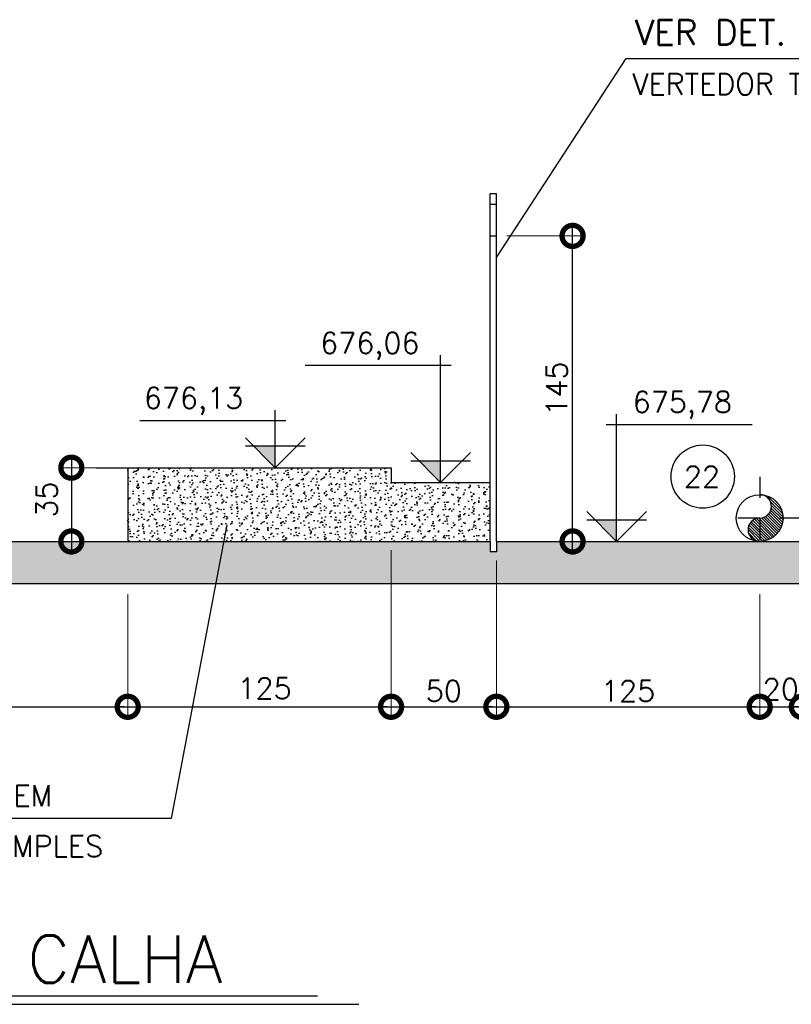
# Model space of a CAD drawing. Header units: millimetres. Extents: x 197878 to 197999, y 8707048 to 8707095.
# Tile 22 of 36: x 197901.96 to 197905.63, y 8707064.07 to 8707068.74. Entities that reach past the tile are written whole.
import ezdxf
from ezdxf.enums import TextEntityAlignment as Align

# ---------------------------------------------------------------- set-up
doc = ezdxf.new("R2010")
doc.units = ezdxf.units.MM
doc.header["$LTSCALE"] = 0.1
doc.linetypes.add('DASHDOT', pattern=[1, 0.5, -0.25, 0, -0.25])
doc.layers.get('Defpoints').update_dxf_attribs({"lineweight": 9})
for name, color, linetype in [('BAR-EIXOS', 7, 'DASHDOT'), ('BAR-PECAS', 2, 'Continuous'), ('CONCRETO', 3, 'Continuous'), ('DIM', 7, 'Continuous'), ('ELEVAÇÃO', 2, 'Continuous'), ('ESTRUTURA', 5, 'Continuous'), ('HACH', 7, 'Continuous'), ('LFINA', 3, 'Continuous'), ('LMEDIA', 4, 'Continuous'), ('RELAÇÀO', 2, 'Continuous'), ('TEXTO', 2, 'Continuous')]:
    doc.layers.add(name, color=color, linetype=linetype)
doc.styles.add('ROMAND', font='ROMANS.SHX', dxfattribs={"oblique": 15, "height": 800})
doc.styles.add('romans', font='romans.shx')
doc.dimstyles.get("Standard").update_dxf_attribs({"dimtxt": 0.1, "dimasz": 0.2, "dimexe": 0.05, "dimexo": 0.05, "dimgap": 0.025, "dimtad": 1, "dimtoh": 1, "dimdec": 0, "dimlfac": 100, "dimzin": 0, "dimdsep": 46, "dimtxsty": 'romans', "dimblk1": 'DOTSMALL', "dimblk2": 'DOTSMALL', "dimsah": 1, "dimcen": 0.3, "dimdle": 0.05, "dimclrd": 7, "dimclre": 7, "dimclrt": 2, "dimazin": 0, "dimtfac": 1, "dimtdec": 0, "dimtmove": 2, "dimatfit": 3, "dimldrblk": 'DOTSMALL', "dimfxl": 0, "dimtolj": 1, "dimtzin": 0, "dimlwe": 5, "dimarcsym": 0})

# ---------------------------------------------------------------- blocks, each defined once
blk = doc.blocks.new('_DOTSMALL')
at = {"color": 0, "linetype": 'ByBlock', "const_width": 0.5}
blk.add_lwpolyline([(-0.0625, 0, 1), (0.0625, 0, 1)], format="xyb", close=True, dxfattribs=at)
blk = doc.blocks.new('*D151')
at = {"layer": 'BAR-PECAS', "color": 7, "lineweight": -2}
blk.add_line((197904.5878, 8707066.212), (197904.5878, 8707067.762), dxfattribs=at)
at = {"layer": 'BAR-PECAS', "color": 7, "lineweight": 5}
for p, q in [((197904.2758, 8707067.712), (197904.6378, 8707067.712)), ((197904.2758, 8707066.262), (197904.6378, 8707066.262))]:
    blk.add_line(p, q, dxfattribs=at)
at = {"layer": 'Defpoints', "color": 0}
for p in [(197904.2258, 8707067.712), (197904.5878, 8707067.712), (197904.2258, 8707066.262)]:
    blk.add_point(p, dxfattribs=at)
at = {"layer": 'BAR-PECAS', "color": 7, "lineweight": -2, "xscale": 0.2, "yscale": 0.2, "zscale": 0.2}
for p, rotation in [((197904.5878, 8707067.712), 90), ((197904.5878, 8707066.262), 270)]:
    blk.add_blockref('_DOTSMALL', p, dxfattribs=dict(at, rotation=rotation))
at = {"layer": 'BAR-PECAS', "color": 2, "insert": (197904.5128, 8707066.987), "char_height": 0.1, "attachment_point": 5, "rotation": 90, "style": 'romans'}
blk.add_mtext('\\A1;145', dxfattribs=at)
blk = doc.blocks.new('*D153')
at = {"layer": 'Defpoints', "color": 0}
for p in [(197899.6761, 8707066.262), (197902.4761, 8707066.062), (197902.4761, 8707065.4774)]:
    blk.add_point(p, dxfattribs=at)
at = {"layer": 'DIM', "color": 7, "lineweight": 5}
blk.add_line((197902.4761, 8707066.012), (197902.4761, 8707065.4274), dxfattribs=at)
at = {"layer": 'DIM', "color": 7, "lineweight": -2}
blk.add_line((197899.6261, 8707065.4774), (197902.5261, 8707065.4774), dxfattribs=at)
at = {"layer": 'DIM', "color": 7, "lineweight": -2, "xscale": 0.2, "yscale": 0.2, "zscale": 0.2, "rotation": 180}
blk.add_blockref('_DOTSMALL', (197899.6761, 8707065.4774), dxfattribs=at)
at = {"layer": 'DIM', "color": 7, "lineweight": -2, "xscale": 0.2, "yscale": 0.2, "zscale": 0.2}
blk.add_blockref('_DOTSMALL', (197902.4761, 8707065.4774), dxfattribs=at)
at = {"layer": 'DIM', "color": 2, "insert": (197901.1711, 8707065.5788), "char_height": 0.1, "attachment_point": 5, "style": 'romans'}
blk.add_mtext('\\A1;280', dxfattribs=at)
blk = doc.blocks.new('*D154')
at = {"layer": 'Defpoints', "color": 0}
for p in [(197902.4761, 8707066.262), (197903.7261, 8707066.2708), (197903.7261, 8707065.4774)]:
    blk.add_point(p, dxfattribs=at)
at = {"layer": 'DIM', "color": 7, "lineweight": 5}
blk.add_line((197903.7261, 8707066.2208), (197903.7261, 8707065.4274), dxfattribs=at)
at = {"layer": 'DIM', "color": 7, "lineweight": -2}
blk.add_line((197902.4261, 8707065.4774), (197903.7761, 8707065.4774), dxfattribs=at)
at = {"layer": 'DIM', "color": 7, "lineweight": -2, "xscale": 0.2, "yscale": 0.2, "zscale": 0.2, "rotation": 180}
blk.add_blockref('_DOTSMALL', (197902.4761, 8707065.4774), dxfattribs=at)
at = {"layer": 'DIM', "color": 7, "lineweight": -2, "xscale": 0.2, "yscale": 0.2, "zscale": 0.2}
blk.add_blockref('_DOTSMALL', (197903.7261, 8707065.4774), dxfattribs=at)
at = {"layer": 'DIM', "color": 2, "insert": (197903.1255, 8707065.5645), "char_height": 0.1, "attachment_point": 5, "style": 'romans'}
blk.add_mtext('\\A1;125', dxfattribs=at)
blk = doc.blocks.new('*D155')
at = {"layer": 'Defpoints', "color": 0}
for p in [(197903.7261, 8707066.2708), (197904.2261, 8707066.2208), (197904.2261, 8707065.4774)]:
    blk.add_point(p, dxfattribs=at)
at = {"layer": 'DIM', "color": 7, "lineweight": 5}
blk.add_line((197904.2261, 8707066.1708), (197904.2261, 8707065.4274), dxfattribs=at)
at = {"layer": 'DIM', "color": 7, "lineweight": -2}
blk.add_line((197903.6761, 8707065.4774), (197904.2761, 8707065.4774), dxfattribs=at)
at = {"layer": 'DIM', "color": 7, "lineweight": -2, "xscale": 0.2, "yscale": 0.2, "zscale": 0.2, "rotation": 180}
blk.add_blockref('_DOTSMALL', (197903.7261, 8707065.4774), dxfattribs=at)
at = {"layer": 'DIM', "color": 7, "lineweight": -2, "xscale": 0.2, "yscale": 0.2, "zscale": 0.2}
blk.add_blockref('_DOTSMALL', (197904.2261, 8707065.4774), dxfattribs=at)
at = {"layer": 'DIM', "color": 2, "insert": (197903.9761, 8707065.5524), "char_height": 0.1, "attachment_point": 5, "style": 'romans'}
blk.add_mtext('\\A1;50', dxfattribs=at)
blk = doc.blocks.new('*D156')
at = {"layer": 'Defpoints', "color": 0}
for p in [(197904.2261, 8707066.2208), (197905.4761, 8707066.062), (197905.4761, 8707065.4774)]:
    blk.add_point(p, dxfattribs=at)
at = {"layer": 'DIM', "color": 7, "lineweight": 5}
blk.add_line((197905.4761, 8707066.012), (197905.4761, 8707065.4274), dxfattribs=at)
at = {"layer": 'DIM', "color": 7, "lineweight": -2}
blk.add_line((197904.1761, 8707065.4774), (197905.5261, 8707065.4774), dxfattribs=at)
at = {"layer": 'DIM', "color": 7, "lineweight": -2, "xscale": 0.2, "yscale": 0.2, "zscale": 0.2, "rotation": 180}
blk.add_blockref('_DOTSMALL', (197904.2261, 8707065.4774), dxfattribs=at)
at = {"layer": 'DIM', "color": 7, "lineweight": -2, "xscale": 0.2, "yscale": 0.2, "zscale": 0.2}
blk.add_blockref('_DOTSMALL', (197905.4761, 8707065.4774), dxfattribs=at)
at = {"layer": 'DIM', "color": 2, "insert": (197904.8511, 8707065.5524), "char_height": 0.1, "attachment_point": 5, "style": 'romans'}
blk.add_mtext('\\A1;125', dxfattribs=at)
blk = doc.blocks.new('*D157')
at = {"layer": 'Defpoints', "color": 0}
for p in [(197905.4761, 8707066.062), (197905.6761, 8707066.062), (197905.6761, 8707065.4774)]:
    blk.add_point(p, dxfattribs=at)
at = {"layer": 'DIM', "color": 7, "lineweight": 5}
blk.add_line((197905.6761, 8707066.012), (197905.6761, 8707065.4274), dxfattribs=at)
at = {"layer": 'DIM', "color": 7, "lineweight": -2}
blk.add_line((197905.4261, 8707065.4774), (197905.7261, 8707065.4774), dxfattribs=at)
at = {"layer": 'DIM', "color": 7, "lineweight": -2, "xscale": 0.2, "yscale": 0.2, "zscale": 0.2, "rotation": 180}
blk.add_blockref('_DOTSMALL', (197905.4761, 8707065.4774), dxfattribs=at)
at = {"layer": 'DIM', "color": 7, "lineweight": -2, "xscale": 0.2, "yscale": 0.2, "zscale": 0.2}
blk.add_blockref('_DOTSMALL', (197905.6761, 8707065.4774), dxfattribs=at)
at = {"layer": 'DIM', "color": 2, "insert": (197905.5761, 8707065.5608), "char_height": 0.1, "attachment_point": 5, "style": 'romans'}
blk.add_mtext('\\A1;20', dxfattribs=at)
blk = doc.blocks.new('*D158')
at = {"layer": 'Defpoints', "color": 0}
for p in [(197902.5717, 8707066.612), (197902.2083, 8707066.262), (197902.5717, 8707066.262)]:
    blk.add_point(p, dxfattribs=at)
at = {"layer": 'DIM', "color": 7, "lineweight": -2}
blk.add_line((197902.2083, 8707066.662), (197902.2083, 8707066.212), dxfattribs=at)
at = {"layer": 'DIM', "color": 7, "lineweight": 5}
for p, q in [((197902.5217, 8707066.612), (197902.1583, 8707066.612)), ((197902.5217, 8707066.262), (197902.1583, 8707066.262))]:
    blk.add_line(p, q, dxfattribs=at)
at = {"layer": 'DIM', "color": 7, "lineweight": -2, "xscale": 0.2, "yscale": 0.2, "zscale": 0.2}
for p, rotation in [((197902.2083, 8707066.612), 90), ((197902.2083, 8707066.262), 270)]:
    blk.add_blockref('_DOTSMALL', p, dxfattribs=dict(at, rotation=rotation))
at = {"layer": 'DIM', "color": 2, "insert": (197902.0911, 8707066.4604), "char_height": 0.1, "attachment_point": 5, "rotation": 90, "style": 'romans'}
blk.add_mtext('\\A1;35', dxfattribs=at)

msp = doc.modelspace()

# ---------------------------------------------------------------- hatches: boundary and pattern name
at = {"layer": 'BAR-PECAS'}
h = msp.add_hatch(dxfattribs=at)
h.set_pattern_fill('ANSI31', color=9, scale=0.002958, angle=180, style=0)
h.set_pattern_definition([(315, (198049.680529, 8706935.912019), (-0.0066414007, -0.0066414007), [])])
h.paths.add_polyline_path([(197905.47614, 8707066.26195, -1), (197905.47614, 8707066.37295)])
h.paths.add_polyline_path([(197905.47614, 8707066.37295), (197905.58714, 8707066.37295, -0.4142136), (197905.47614, 8707066.26195)])
h.paths.add_polyline_path([(197905.58714, 8707066.37295), (197905.47614, 8707066.37295, 0.9999987), (197905.47614, 8707066.48395, -0.4142136)])
at = {"layer": 'CONCRETO'}
h = msp.add_hatch(dxfattribs=at)
h.set_pattern_fill('AR-CONC', color=256, scale=0.001, style=0)
h.set_pattern_definition([(50, (-577263.51704, -186155.82353), (0.182184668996, -0.015939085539), [0.01905, -0.20955]), (355, (-577263.51704, -186155.82353), (-0.0352428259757, 0.191056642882), [0.01524, -0.16764]), (100.451, (-577263.50185, -186155.82486), (0.146942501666, 0.1751166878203), [0.01619, -0.17809]), (46.1842, (-577263.51704, -186155.77273), (0.271079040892, -0.042042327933), [0.028575, -0.314325]), (96.6356, (-577263.49445, -186155.77623), (0.237404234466, 0.24742555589), [0.024285, -0.267135]), (351.184, (-577263.51704, -186155.77273), (0.237404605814, 0.247425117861), [0.02286, -0.25146]), (21, (-577263.49164, -186155.78543), (0.1516148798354, -0.1022655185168), [0.01905, -0.20955]), (326, (-577263.49164, -186155.78543), (0.0618020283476, 0.1841879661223), [0.01524, -0.16764]), (71.4514, (-577263.479, -186155.79395), (0.21341649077, 0.081922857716), [0.01619, -0.17809]), (37.5, (-577263.517036, -186155.82353), (0.0030886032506, 0.08455503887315), [0, -0.165608, 0, -0.17018, 0, -0.168275]), (7.5, (-577263.51704, -186155.82353), (0.0668196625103, 0.1001805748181), [0, -0.097028, 0, -0.161798, 0, -0.064135]), (327.5, (-577263.57368, -186155.82353), (0.13559059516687, -0.00572874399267), [0, -0.0635, 0, -0.19812, 0, -0.26289]), (317.5, (-577263.59908, -186155.82353), (0.148129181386, 0.0254264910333), [0, -0.08255, 0, -0.131572, 0, -0.18669])])
h.paths.add_polyline_path([(197906.21542, 8707066.26195), (197904.22614, 8707066.26195), (197904.22614, 8707066.21195), (197904.19614, 8707066.21195), (197904.19614, 8707066.26195), (197902.93166, 8707066.26195), (197902.89382, 8707066.06195), (197906.21542, 8707066.06195)])
h.paths.add_polyline_path([(197902.93166, 8707066.26195), (197898.35511, 8707066.26195, -0.3046025), (197897.47445, 8707066.26195), (197895.88211, 8707066.26195), (197895.86522, 8707066.06195), (197902.89382, 8707066.06195)])
h.paths.add_polyline_path([(197898.35511, 8707066.26195), (197897.47445, 8707066.26195, 0.3046025)], flags=17)
h.paths.add_polyline_path([(197895.88211, 8707066.26195), (197895.42481, 8707066.26195), (197895.42481, 8707066.06195), (197895.86522, 8707066.06195)])
at = {"layer": 'ELEVAÇÃO'}
for points in [[(197903.17614, 8707066.71337), (197903.07472, 8707066.71337), (197903.17614, 8707066.61195)], [(197903.96114, 8707066.64337), (197903.85972, 8707066.64337), (197903.96114, 8707066.54195)], [(197904.79682, 8707066.36337), (197904.6954, 8707066.36337), (197904.79682, 8707066.26195)]]:
    msp.add_hatch(color=256, dxfattribs=at).paths.add_polyline_path(points)
at = {"layer": 'HACH'}
h = msp.add_hatch(dxfattribs=at)
h.set_pattern_fill('AR-SAND', color=3, scale=0.001, angle=90, style=0)
h.set_pattern_definition([(127.5, (-523781.07927, -252236.7895), (-0.04894132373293, -0.00160003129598), [0, -0.038608, 0, -0.04318, 0, -0.041275]), (97.5, (-523781.07927, -252236.7895), (-0.07168251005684, 0.0449523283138), [0, -0.020828, 0, -0.034798, 0, -0.013335]), (57.5, (-523781.07927, -252236.820743), (-0.00014371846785, 0.07909923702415), [0, -0.0127, 0, -0.04572, 0, -0.05969]), (47.5, (-523781.07927, -252236.82074), (-0.0222929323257, 0.07635564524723), [0, -0.00635, 0, -0.029972, 0, -0.03429])])
h.paths.add_polyline_path([(197904.19614, 8707066.54195), (197903.72614, 8707066.54195), (197903.72614, 8707066.61195), (197902.47614, 8707066.61195), (197902.47614, 8707066.26195), (197904.19614, 8707066.26195)])

# ---------------------------------------------------------------- linework, layer by layer
at = {"layer": 'BAR-EIXOS'}
for p, q in [((197905.47614, 8707066.5689), (197905.47614, 8707066.177)), ((197905.67209, 8707066.37295), (197905.28019, 8707066.37295))]:
    msp.add_line(p, q, dxfattribs=at)
at = {"layer": 'BAR-PECAS'}
msp.add_circle((197905.47614, 8707066.37295), 0.111, dxfattribs=at)
for centre, start, end in [((197905.47614, 8707066.42845), 270, 90), ((197905.47614, 8707066.31745), 90, 270)]:
    msp.add_arc(centre, 0.0555, start, end, dxfattribs=at)
at = {"layer": 'Defpoints', "color": 0, "linetype": 'ByBlock'}
for p in [(197903.72614, 8707066.56195), (197904.19614, 8707066.21195)]:
    msp.add_point(p, dxfattribs=at)
at = {"layer": 'ELEVAÇÃO', "color": 3, "linetype": 'Continuous'}
for p, q in [((197903.96114, 8707066.54195), (197903.96114, 8707067.14632)), ((197904.01114, 8707067.09632), (197903.3177, 8707067.09632)), ((197903.17614, 8707066.61195), (197903.17614, 8707066.88512)), ((197904.79682, 8707066.26195), (197904.79682, 8707066.86632)), ((197903.22614, 8707066.83512), (197902.5327, 8707066.83512)), ((197904.74682, 8707066.81632), (197905.44027, 8707066.81632)), ((197903.17614, 8707066.61195), (197903.03472, 8707066.75337)), ((197903.17614, 8707066.61195), (197903.31756, 8707066.75337)), ((197903.31756, 8707066.71337), (197903.03472, 8707066.71337)), ((197903.96114, 8707066.54195), (197903.81972, 8707066.68337)), ((197903.96114, 8707066.54195), (197904.10256, 8707066.68337)), ((197904.10256, 8707066.64337), (197903.81972, 8707066.64337)), ((197904.79682, 8707066.26195), (197904.6554, 8707066.40337)), ((197904.79682, 8707066.26195), (197904.93824, 8707066.40337)), ((197904.93824, 8707066.36337), (197904.6554, 8707066.36337))]:
    msp.add_line(p, q, dxfattribs=at)
at = {"layer": 'ESTRUTURA'}
for p, q in [((197895.37353, 8707066.26195), (197904.19614, 8707066.26195)), ((197904.19614, 8707066.26195), (197904.19614, 8707066.21195)), ((197904.22614, 8707066.26195), (197904.22614, 8707066.21195)), ((197904.22614, 8707066.26195), (197906.19542, 8707066.26195)), ((197904.22614, 8707066.21195), (197904.19614, 8707066.21195)), ((197895.37353, 8707066.06195), (197906.19542, 8707066.06195))]:
    msp.add_line(p, q, dxfattribs=at)
at = {"layer": 'LFINA', "color": 2, "ltscale": 10}
for p, q in [((197904.22614, 8707067.91195), (197904.19614, 8707067.91195)), ((197904.19614, 8707066.26195), (197904.19614, 8707067.91195)), ((197904.22614, 8707066.26195), (197904.22614, 8707067.91195)), ((197904.19614, 8707067.86195), (197904.22614, 8707067.86195)), ((197904.19614, 8707067.71195), (197904.22614, 8707067.71195))]:
    msp.add_line(p, q, dxfattribs=at)
at = {"layer": 'LMEDIA'}
for p, q in [((197902.32614, 8707066.61195), (197903.72614, 8707066.61195)), ((197902.47614, 8707066.61195), (197902.47614, 8707066.26195)), ((197903.72614, 8707066.61195), (197903.72614, 8707066.54195)), ((197903.72614, 8707066.54195), (197904.19614, 8707066.54195))]:
    msp.add_line(p, q, dxfattribs=at)
at = {"layer": 'RELAÇÀO', "color": 3}
for points in [[(197904.22614, 8707067.60995), (197904.84217, 8707068.55328), (197906.38956, 8707068.55328)], [(197902.94657, 8707066.34078), (197902.6829, 8707064.94714), (197901.03318, 8707064.94714)]]:
    msp.add_lwpolyline(points, dxfattribs=at)
msp.add_circle((197905.20579, 8707066.56956), 0.15014, dxfattribs=at)
at = {"layer": 'TEXTO', "color": 6, "ltscale": 0.3}
msp.add_line((197898.49776, 8707064.10523), (197903.37741, 8707064.10523), dxfattribs=at)
at = {"layer": 'TEXTO', "color": 7, "ltscale": 0.3}
msp.add_line((197898.32739, 8707064.06549), (197903.57349, 8707064.06549), dxfattribs=at)

# ---------------------------------------------------------------- texts
at = {"layer": 'RELAÇÀO', "style": 'romans'}
msp.add_text('22', height=0.1, dxfattribs=at).set_placement((197905.20214, 8707066.56956), align=Align.MIDDLE)
at = {"layer": 'TEXTO', "color": 4, "style": 'romans'}
msp.add_text('VER DET. A', height=0.12, dxfattribs=at).set_placement((197904.88248, 8707068.61792))
at = {"layer": 'TEXTO', "style": 'romans'}
for s, p in [('VERTEDOR TRIANGULAR', (197904.87105, 8707068.38207)), ('676,06', (197903.38971, 8707067.1543)), ('676,13', (197902.5525, 8707066.8931)), ('675,78', (197904.87301, 8707066.8743)), ('ENCHIMENTO EM', (197901.02879, 8707065.00543)), ('CONCRETO SIMPLES', (197901.0345, 8707064.766))]:
    msp.add_text(s, height=0.1, dxfattribs=at).set_placement(p)
at = {"layer": 'TEXTO', "color": 5, "ltscale": 0.3, "style": 'ROMAND'}
msp.add_text('PERFIL DO EIXO DA CALHA', height=0.225, dxfattribs=at).set_placement((197900.92449, 8707064.28028), align=Align.MIDDLE)

# ---------------------------------------------------------------- dimensions: what is measured, and where the dimension line sits
at = {"layer": 'BAR-PECAS', "color": 1}
dim = msp.add_linear_dim(base=(197904.58778, 8707067.71195), p1=(197904.22579, 8707066.26195), p2=(197904.22579, 8707067.71195), angle=90, dimstyle='Standard', override={"dimtoh": 0, "dimtmove": 1}, dxfattribs=at)
dim.commit()
dim.dimension.update_dxf_attribs({"geometry": '*D151', "text_midpoint": (197904.51278, 8707066.98695)})
at = {"layer": 'DIM'}
dim = msp.add_linear_dim(base=(197902.20825, 8707066.26195), p1=(197902.57175, 8707066.61195), p2=(197902.57175, 8707066.26195), angle=90, dimstyle='Standard', dxfattribs=at)
dim.commit()
dim.dimension.update_dxf_attribs({"geometry": '*D158', "text_midpoint": (197902.09115, 8707066.46045), "dimtype": 160})
for base, p1, p2, picture, middle in [((197902.47614, 8707065.47742), (197899.67614, 8707066.26195), (197902.47614, 8707066.06195), '*D153', (197901.17106, 8707065.57882)), ((197903.72614, 8707065.47742), (197902.47614, 8707066.26195), (197903.72614, 8707066.27084), '*D154', (197903.12547, 8707065.56452)), ((197905.67614, 8707065.47742), (197905.47614, 8707066.06195), (197905.67614, 8707066.06195), '*D157', (197905.57614, 8707065.56079))]:
    dim = msp.add_linear_dim(base=base, p1=p1, p2=p2, dimstyle='Standard', override={"dimse1": 1}, dxfattribs=at)
    dim.commit()
    dim.dimension.update_dxf_attribs({"geometry": picture, "text_midpoint": middle, "dimtype": 160})
for base, p1, p2, picture, middle in [((197904.22614, 8707065.47742), (197903.72614, 8707066.27084), (197904.22614, 8707066.22084), '*D155', (197903.97614, 8707065.55242)), ((197905.47614, 8707065.47742), (197904.22614, 8707066.22084), (197905.47614, 8707066.06195), '*D156', (197904.85114, 8707065.55242))]:
    dim = msp.add_linear_dim(base=base, p1=p1, p2=p2, dimstyle='Standard', override={"dimse1": 1}, dxfattribs=at)
    dim.commit()
    dim.dimension.update_dxf_attribs({"geometry": picture, "text_midpoint": middle})

doc.saveas('drawing.dxf')
